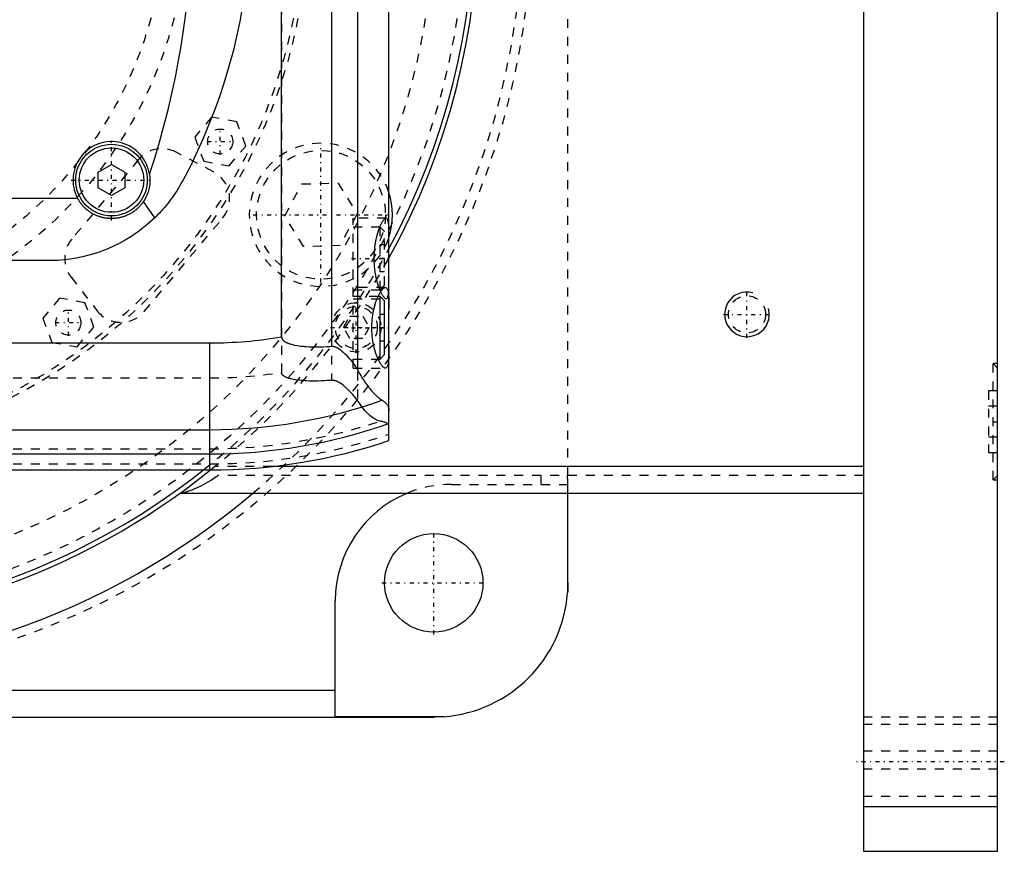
# Model space of a CAD drawing. Extents: x -502 to 139, y -105 to 105.
# Tile 12 of 13: x 29 to 139, y -105 to -12. Entities that reach past the tile are written whole.
import ezdxf

# ---------------------------------------------------------------- set-up
doc = ezdxf.new("R2010")
doc.units = 0
doc.linetypes.add('CENTER', pattern=[1.5, 0.45, -0.5, 0.05, -0.5])
doc.linetypes.add('DASHED', pattern=[2, 1, -1])
for name, color, linetype in [('AM_0', 7, 'CONTINUOUS'), ('AM_10', 7, 'CONTINUOUS'), ('AM_3', 7, 'DASHED'), ('AM_7', 7, 'CENTER')]:
    doc.layers.add(name, color=color, linetype=linetype)

msp = doc.modelspace()

# ---------------------------------------------------------------- linework, layer by layer
at = {"layer": 'AM_0', "color": 7, "linetype": 'CONTINUOUS'}
for p, q in [((123, 105), (123, -105)), ((138, -105), (138, 105)), ((70, -59.1), (70, 59.1)), ((66.48, 51.17), (66.48, -51.17)), ((63.58, 48.57), (63.58, -48.57)), ((58, -47.52), (58, 47.52)), ((37.5, -29.13), (39, -28.27)), ((39, -28.27), (40.5, -29.13)), ((37.5, -30.87), (37.5, -29.13)), ((40.5, -29.13), (40.5, -30.87)), ((39, -31.73), (37.5, -30.87)), ((40.5, -30.87), (39, -31.73)), ((-49.19, -32), (35.19, -32)), ((43.84, -34.2), (42.58, -32.38)), ((32, -39), (-46, -39)), ((69, -43), (68.79, -43)), ((69.5, -43.5), (69, -43)), ((69, -50), (69, -43)), ((69.5, -49.5), (69.5, -43.5)), ((-240, -48.19), (50, -48.19)), ((50, -62.39), (50, -48.19)), ((69, -50), (69.5, -49.5)), ((68.79, -50), (69, -50)), ((-240, -57.89), (50, -57.89)), ((-240, -60.6), (50, -60.6)), ((-240, -62.39), (50, -62.39)), ((123, -62), (56.95, -62)), ((123, -65), (46.64, -65)), ((89.96, -65), (89.96, -76.12)), ((90, -75), (90, -65)), ((64, -89.96), (64, -77)), ((-64, -87), (64, -87)), ((-75, -90), (75, -90)), ((76.12, -89.96), (64, -89.96)), ((123, -100), (138, -100)), ((123, -105), (138, -105))]:
    msp.add_line(p, q, dxfattribs=at)
for points in [[(53.94, -8.67, 0), (53.37, -12.1, 0), (52.62, -15.49, 0), (51.68, -18.83, 0), (51.14, -20.48, 0), (50.56, -22.12, 0), (49.26, -25.35, 0), (47.78, -28.5, 0), (46.98, -30.04, 0)], [(43.25, -29.34, 0), (43.26, -29.43, 0), (43.28, -29.61, 0), (43.29, -29.78, 0), (43.3, -29.87, 0), (43.3, -29.96, 0), (43.3, -30.13, 0), (43.29, -30.31, 0), (43.27, -30.49, 0), (43.25, -30.66, 0), (43.22, -30.83, 0), (43.2, -30.92, 0), (43.18, -31.01, 0), (43.14, -31.18, 0), (43.08, -31.35, 0), (43.03, -31.51, 0), (42.96, -31.68, 0), (42.89, -31.84, 0), (42.85, -31.92, 0), (42.81, -32, 0), (42.72, -32.15, 0), (42.63, -32.3, 0), (42.58, -32.38, 0)], [(46.98, -30.04, 0), (46.91, -30.17, 0), (46.76, -30.43, 0), (46.61, -30.68, 0), (46.54, -30.81, 0), (46.46, -30.94, 0), (46.31, -31.18, 0), (46.15, -31.43, 0), (45.98, -31.67, 0), (45.81, -31.91, 0), (45.64, -32.14, 0), (45.56, -32.26, 0), (45.47, -32.37, 0), (45.29, -32.6, 0), (45.11, -32.82, 0), (44.92, -33.05, 0), (44.73, -33.26, 0), (44.54, -33.48, 0), (44.44, -33.58, 0), (44.35, -33.69, 0), (44.15, -33.89, 0), (43.94, -34.1, 0), (43.84, -34.2, 0)], [(42.58, -32.38, 0), (42.56, -32.41, 0), (42.51, -32.48, 0), (42.46, -32.55, 0), (42.44, -32.58, 0), (42.42, -32.61, 0), (42.37, -32.68, 0), (42.31, -32.74, 0), (42.26, -32.8, 0), (42.21, -32.86, 0), (42.15, -32.92, 0), (42.13, -32.95, 0), (42.1, -32.98, 0), (42.04, -33.04, 0), (41.99, -33.09, 0), (41.93, -33.15, 0), (41.87, -33.2, 0), (41.81, -33.26, 0), (41.78, -33.28, 0), (41.75, -33.31, 0), (41.68, -33.36, 0), (41.62, -33.41, 0), (41.58, -33.44, 0), (41.55, -33.46, 0), (41.48, -33.51, 0), (41.42, -33.56, 0), (41.38, -33.58, 0), (41.35, -33.6, 0), (41.28, -33.65, 0), (41.21, -33.69, 0), (41.13, -33.73, 0), (41.06, -33.77, 0), (40.99, -33.81, 0), (40.95, -33.83, 0), (40.91, -33.85, 0), (40.84, -33.89, 0), (40.76, -33.92, 0), (40.68, -33.96, 0), (40.61, -33.99, 0), (40.53, -34.02, 0), (40.49, -34.03, 0), (40.45, -34.05, 0), (40.37, -34.08, 0), (40.29, -34.1, 0), (40.21, -34.13, 0), (40.13, -34.15, 0), (40.05, -34.17, 0), (40.01, -34.18, 0), (39.97, -34.19, 0), (39.89, -34.21, 0), (39.8, -34.22, 0), (39.72, -34.24, 0), (39.64, -34.25, 0), (39.56, -34.26, 0), (39.52, -34.27, 0), (39.48, -34.27, 0), (39.4, -34.28, 0), (39.31, -34.29, 0), (39.23, -34.29, 0), (39.15, -34.3, 0), (39.07, -34.3, 0), (39.03, -34.3, 0), (38.99, -34.3, 0), (38.91, -34.3, 0), (38.83, -34.3, 0), (38.79, -34.29, 0), (38.75, -34.29, 0), (38.67, -34.29, 0), (38.59, -34.28, 0), (38.55, -34.28, 0), (38.51, -34.27, 0), (38.42, -34.26, 0), (38.34, -34.25, 0), (38.26, -34.24, 0), (38.18, -34.22, 0), (38.1, -34.2, 0), (38.06, -34.2, 0), (38.02, -34.19, 0), (37.93, -34.17, 0), (37.85, -34.14, 0), (37.77, -34.12, 0), (37.69, -34.1, 0), (37.61, -34.07, 0), (37.57, -34.06, 0), (37.53, -34.04, 0), (37.45, -34.01, 0), (37.38, -33.98, 0), (37.3, -33.95, 0), (37.22, -33.92, 0), (37.15, -33.88, 0), (37.11, -33.86, 0), (37.07, -33.84, 0), (37, -33.8, 0), (36.92, -33.76, 0), (36.85, -33.72, 0), (36.78, -33.68, 0), (36.71, -33.64, 0), (36.67, -33.62, 0), (36.64, -33.59, 0), (36.57, -33.55, 0), (36.5, -33.5, 0), (36.43, -33.45, 0), (36.37, -33.4, 0), (36.3, -33.35, 0), (36.27, -33.32, 0), (36.24, -33.3, 0), (36.18, -33.25, 0), (36.12, -33.19, 0), (36.09, -33.16, 0), (36.06, -33.14, 0), (36, -33.08, 0), (35.95, -33.03, 0), (35.92, -33, 0), (35.89, -32.97, 0), (35.83, -32.91, 0), (35.78, -32.85, 0), (35.73, -32.79, 0), (35.67, -32.73, 0), (35.62, -32.66, 0), (35.6, -32.63, 0), (35.57, -32.6, 0), (35.52, -32.53, 0), (35.48, -32.46, 0), (35.43, -32.4, 0), (35.38, -32.33, 0), (35.34, -32.25, 0), (35.32, -32.22, 0), (35.3, -32.18, 0), (35.25, -32.11, 0), (35.21, -32.04, 0), (35.19, -32, 0)], [(43.84, -34.2, 0), (43.55, -34.48, 0), (42.96, -34.99, 0), (42.38, -35.46, 0), (42.08, -35.69, 0), (41.78, -35.91, 0), (41.16, -36.32, 0), (40.52, -36.71, 0), (39.87, -37.07, 0), (39.21, -37.4, 0), (38.53, -37.7, 0), (38.19, -37.83, 0), (37.85, -37.96, 0), (37.16, -38.2, 0), (36.46, -38.4, 0), (35.77, -38.58, 0), (35.07, -38.72, 0), (34.38, -38.83, 0), (34.03, -38.88, 0), (33.69, -38.92, 0), (33, -38.97, 0), (32.33, -39, 0), (32, -39, 0)], [(69.59, -51, 0), (69.58, -51, 0), (69.55, -51, 0), (69.52, -50.99, 0), (69.51, -50.98, 0), (69.49, -50.98, 0), (69.46, -50.96, 0), (69.43, -50.94, 0), (69.4, -50.92, 0), (69.37, -50.9, 0), (69.33, -50.87, 0), (69.32, -50.85, 0), (69.3, -50.83, 0), (69.26, -50.8, 0), (69.23, -50.75, 0), (69.19, -50.71, 0), (69.16, -50.66, 0), (69.12, -50.61, 0), (69.1, -50.58, 0), (69.08, -50.55, 0), (69.05, -50.49, 0), (69.01, -50.43, 0), (68.99, -50.4, 0), (68.97, -50.37, 0), (68.93, -50.3, 0), (68.9, -50.23, 0), (68.88, -50.19, 0), (68.86, -50.15, 0), (68.82, -50.08, 0), (68.78, -50, 0), (68.75, -49.91, 0), (68.71, -49.83, 0), (68.68, -49.74, 0), (68.66, -49.7, 0), (68.64, -49.66, 0), (68.61, -49.57, 0), (68.58, -49.47, 0), (68.54, -49.38, 0), (68.51, -49.27, 0), (68.48, -49.17, 0), (68.46, -49.12, 0), (68.45, -49.07, 0), (68.42, -48.96, 0), (68.39, -48.84, 0), (68.36, -48.73, 0), (68.33, -48.61, 0), (68.3, -48.49, 0), (68.29, -48.43, 0), (68.28, -48.37, 0), (68.25, -48.25, 0), (68.23, -48.13, 0), (68.21, -48, 0), (68.19, -47.87, 0), (68.17, -47.74, 0), (68.16, -47.68, 0), (68.15, -47.61, 0), (68.14, -47.48, 0), (68.13, -47.35, 0), (68.12, -47.22, 0), (68.11, -47.09, 0), (68.1, -46.96, 0), (68.1, -46.89, 0), (68.09, -46.83, 0), (68.09, -46.69, 0), (68.09, -46.56, 0), (68.09, -46.5, 0), (68.09, -46.44, 0), (68.09, -46.31, 0), (68.09, -46.17, 0), (68.1, -46.11, 0), (68.1, -46.04, 0), (68.11, -45.91, 0), (68.12, -45.78, 0), (68.13, -45.65, 0), (68.14, -45.52, 0), (68.15, -45.39, 0), (68.16, -45.32, 0), (68.17, -45.26, 0), (68.19, -45.13, 0), (68.21, -45, 0), (68.23, -44.87, 0), (68.25, -44.75, 0), (68.28, -44.63, 0), (68.29, -44.57, 0), (68.3, -44.51, 0), (68.33, -44.39, 0), (68.36, -44.27, 0), (68.39, -44.16, 0), (68.42, -44.04, 0), (68.45, -43.93, 0), (68.46, -43.88, 0), (68.48, -43.83, 0), (68.51, -43.73, 0), (68.54, -43.62, 0), (68.58, -43.53, 0), (68.61, -43.43, 0), (68.64, -43.34, 0), (68.66, -43.3, 0), (68.68, -43.26, 0), (68.71, -43.17, 0), (68.75, -43.09, 0), (68.78, -43, 0), (68.82, -42.92, 0), (68.86, -42.85, 0), (68.88, -42.81, 0), (68.9, -42.77, 0), (68.93, -42.7, 0), (68.97, -42.63, 0), (68.99, -42.6, 0), (69.01, -42.57, 0), (69.05, -42.51, 0), (69.08, -42.45, 0), (69.1, -42.42, 0), (69.12, -42.39, 0), (69.16, -42.34, 0), (69.19, -42.29, 0), (69.23, -42.25, 0), (69.26, -42.2, 0), (69.3, -42.17, 0), (69.32, -42.15, 0), (69.33, -42.13, 0), (69.37, -42.1, 0), (69.4, -42.08, 0), (69.43, -42.06, 0), (69.46, -42.04, 0), (69.49, -42.02, 0), (69.51, -42.02, 0), (69.52, -42.01, 0), (69.55, -42, 0), (69.58, -42, 0), (69.59, -42, 0)], [(69.59, -42, 0), (69.62, -42, 0), (69.67, -42.02, 0), (69.72, -42.05, 0), (69.74, -42.07, 0), (69.76, -42.1, 0), (69.8, -42.17, 0), (69.84, -42.25, 0), (69.87, -42.35, 0), (69.9, -42.47, 0), (69.92, -42.6, 0), (69.93, -42.68, 0), (69.94, -42.75, 0), (69.96, -42.92, 0), (69.97, -43.09, 0), (69.98, -43.27, 0), (69.99, -43.47, 0), (69.99, -43.67, 0), (69.99, -43.78, 0), (70, -43.9, 0), (70, -44.13, 0), (70, -44.38, 0), (70, -44.5, 0)], [(58, -47.52, 0), (58, -47.53, 0), (58, -47.54, 0), (58, -47.55, 0), (58, -47.55, 0), (58, -47.56, 0), (58, -47.57, 0), (58, -47.57, 0), (58, -47.58, 0), (58.01, -47.59, 0), (58.01, -47.6, 0), (58.01, -47.61, 0), (58.01, -47.61, 0), (58.01, -47.62, 0), (58.01, -47.63, 0), (58.02, -47.64, 0), (58.02, -47.65, 0), (58.02, -47.66, 0), (58.02, -47.66, 0), (58.02, -47.67, 0), (58.03, -47.67, 0), (58.03, -47.68, 0), (58.03, -47.69, 0), (58.03, -47.69, 0), (58.04, -47.7, 0), (58.04, -47.71, 0), (58.04, -47.71, 0), (58.04, -47.72, 0), (58.05, -47.73, 0), (58.05, -47.73, 0), (58.06, -47.74, 0), (58.06, -47.75, 0), (58.07, -47.76, 0), (58.07, -47.76, 0), (58.07, -47.77, 0), (58.07, -47.78, 0), (58.08, -47.78, 0), (58.08, -47.79, 0), (58.09, -47.8, 0), (58.09, -47.81, 0), (58.1, -47.81, 0), (58.1, -47.81, 0), (58.11, -47.82, 0), (58.11, -47.83, 0), (58.12, -47.83, 0), (58.12, -47.84, 0), (58.13, -47.85, 0), (58.13, -47.85, 0), (58.13, -47.86, 0), (58.14, -47.86, 0), (58.15, -47.87, 0), (58.17, -47.89, 0), (58.21, -47.93, 0), (58.23, -47.95, 0), (58.25, -47.97, 0), (58.3, -48, 0), (58.34, -48.03, 0), (58.39, -48.06, 0), (58.44, -48.09, 0), (58.49, -48.11, 0), (58.51, -48.13, 0), (58.54, -48.14, 0), (58.59, -48.16, 0), (58.64, -48.19, 0), (58.67, -48.2, 0), (58.69, -48.21, 0), (58.75, -48.23, 0), (58.8, -48.25, 0), (58.82, -48.26, 0), (58.85, -48.27, 0), (58.9, -48.28, 0), (58.95, -48.3, 0), (59.13, -48.35, 0), (59.46, -48.43, 0), (59.8, -48.49, 0), (60.14, -48.54, 0), (60.46, -48.57, 0), (60.62, -48.58, 0), (60.78, -48.6, 0), (61.1, -48.62, 0), (61.42, -48.63, 0), (61.74, -48.63, 0), (62.07, -48.63, 0), (62.4, -48.63, 0), (62.57, -48.62, 0), (62.74, -48.62, 0), (63.07, -48.6, 0), (63.41, -48.58, 0), (63.58, -48.57, 0)], [(63.58, -48.57, 0), (63.6, -48.57, 0), (63.63, -48.57, 0), (63.67, -48.57, 0), (63.68, -48.57, 0), (63.7, -48.57, 0), (63.73, -48.57, 0), (63.76, -48.57, 0), (63.8, -48.58, 0), (63.83, -48.58, 0), (63.86, -48.59, 0), (63.88, -48.59, 0), (63.9, -48.6, 0), (63.93, -48.61, 0), (63.96, -48.62, 0), (63.99, -48.63, 0), (64.02, -48.64, 0), (64.06, -48.65, 0), (64.07, -48.66, 0), (64.09, -48.66, 0), (64.12, -48.68, 0), (64.15, -48.69, 0), (64.16, -48.7, 0), (64.18, -48.71, 0), (64.21, -48.72, 0), (64.24, -48.74, 0), (64.25, -48.74, 0), (64.27, -48.75, 0), (64.3, -48.77, 0), (64.32, -48.79, 0), (64.35, -48.8, 0), (64.38, -48.82, 0), (64.41, -48.84, 0), (64.42, -48.85, 0), (64.44, -48.86, 0), (64.47, -48.88, 0), (64.49, -48.9, 0), (64.59, -48.97, 0), (64.74, -49.1, 0), (64.9, -49.23, 0), (65.05, -49.38, 0), (65.13, -49.46, 0), (65.21, -49.54, 0), (65.37, -49.71, 0), (65.53, -49.9, 0), (65.69, -50.09, 0), (65.84, -50.28, 0), (66, -50.48, 0), (66.07, -50.58, 0), (66.14, -50.68, 0), (66.28, -50.88, 0), (66.41, -51.07, 0), (66.48, -51.17, 0)], [(70, -48.5, 0), (70, -48.62, 0), (70, -48.87, 0), (70, -49.1, 0), (69.99, -49.22, 0), (69.99, -49.33, 0), (69.99, -49.53, 0), (69.98, -49.73, 0), (69.97, -49.91, 0), (69.96, -50.08, 0), (69.94, -50.25, 0), (69.93, -50.32, 0), (69.92, -50.4, 0), (69.9, -50.53, 0), (69.87, -50.65, 0), (69.84, -50.75, 0), (69.8, -50.83, 0), (69.76, -50.9, 0), (69.74, -50.93, 0), (69.72, -50.95, 0), (69.67, -50.98, 0), (69.62, -51, 0), (69.59, -51, 0)], [(66.48, -51.17, 0), (66.55, -51.33, 0), (66.72, -51.62, 0), (66.88, -51.91, 0), (66.97, -52.04, 0), (67.05, -52.18, 0), (67.22, -52.44, 0), (67.39, -52.68, 0), (67.56, -52.91, 0), (67.72, -53.13, 0), (67.89, -53.34, 0), (67.97, -53.44, 0), (68.05, -53.53, 0), (68.21, -53.71, 0), (68.37, -53.87, 0), (68.52, -54.02, 0), (68.66, -54.16, 0), (68.8, -54.28, 0), (68.87, -54.34, 0), (68.94, -54.39, 0), (69.06, -54.49, 0), (69.18, -54.57, 0), (69.24, -54.6, 0)], [(69.24, -54.6, 0), (69.28, -54.63, 0), (69.37, -54.68, 0), (69.44, -54.73, 0), (69.48, -54.76, 0), (69.51, -54.79, 0), (69.58, -54.85, 0), (69.64, -54.91, 0), (69.7, -54.97, 0), (69.75, -55.03, 0), (69.79, -55.1, 0), (69.82, -55.13, 0), (69.84, -55.16, 0), (69.87, -55.23, 0), (69.9, -55.3, 0), (69.93, -55.37, 0), (69.95, -55.44, 0), (69.97, -55.51, 0), (69.98, -55.55, 0), (69.99, -55.58, 0), (69.99, -55.66, 0), (70, -55.74, 0), (70, -55.78, 0)], [(90, -75, 0), (90, -75.18, 0), (89.99, -75.56, 0), (89.97, -75.93, 0), (89.96, -76.12, 0)], [(76.12, -89.96, 0), (75.93, -89.97, 0), (75.56, -89.99, 0), (75.18, -90, 0), (75, -90, 0)]]:
    msp.add_polyline3d(points, dxfattribs=at)
for centre, radius in [((39, -30), 4), ((39, -30), 3.6), ((75, -75), 5.5)]:
    msp.add_circle(centre, radius, dxfattribs=at)
for centre, radius, start, end in [((0, 0), 80, 331.045, 28.955), ((0, 0), 79.5, 331.7031, 28.2969), ((-45, 0), 93, 341.6079, 18.3921), ((39, -30), 4.3, 8.7868, 207.7177), ((62.4, -33.88), 8, 341.8968, 18.1032), ((50, 0), 48.19, 270, 279.5555), ((50, 0), 57.89, 270, 289.4116), ((50, 0), 60.6, 270, 289.2721), ((50, 0), 62.39, 270, 288.6977), ((0, 0), 85, 227.2208, 310.1192), ((0, 0), 80, 231.2468, 308.7532), ((0, 0), 79.5, 231.698, 308.302), ((77, -77), 13, 112.6199, 180), ((75, -75), 15, 274.2866, 355.7134)]:
    msp.add_arc(centre, radius, start, end, dxfattribs=at)
at = {"layer": 'AM_10', "color": 7, "linetype": 'CONTINUOUS'}
msp.add_arc((110, -45), 2.5, 75, 15, dxfattribs=at)
at = {"layer": 'AM_3', "color": 6, "linetype": 'DASHED'}
for p, q in [((90, -65), (90, 65)), ((66.48, 54.6), (66.48, -54.6)), ((63.58, 52.38), (63.58, -52.38)), ((58, 51.49), (58, -51.49)), ((50.17, -22.98), (48.31, -25.19)), ((53.01, -23.48), (50.17, -22.98)), ((54, -26.19), (53.01, -23.48)), ((48.31, -25.19), (49.3, -27.9)), ((52.14, -28.4), (54, -26.19)), ((50.38, -29.06), (46.22, -26.87)), ((42.03, -27.7), (34.57, -36.58)), ((49.3, -27.9), (52.14, -28.4)), ((58.36, -33.98), (60.28, -30.43)), ((60.28, -30.43), (64.32, -30.33)), ((64.32, -30.33), (66.44, -33.77)), ((60.47, -37.43), (58.36, -33.98)), ((66.44, -33.77), (64.51, -37.32)), ((42.66, -44.68), (51.41, -34.26)), ((69.69, -34.25), (66, -34.25)), ((66, -51), (66, -34.25)), ((69, -35.25), (66, -35.25)), ((69.5, -35.75), (69, -35.25)), ((69, -42.25), (69, -35.25)), ((69.5, -41.75), (69.5, -35.75)), ((64.51, -37.32), (60.47, -37.43)), ((69.5, -37.25), (69, -37.25)), ((69.5, -38.75), (69, -38.75)), ((69.5, -40.25), (69, -40.25)), ((34.49, -40.85), (37.37, -44.57)), ((69, -42.25), (69.5, -41.75)), ((69.59, -42), (66, -42)), ((66, -42.25), (69, -42.25)), ((33.2, -43.2), (31.34, -45.41)), ((36.04, -43.7), (33.2, -43.2)), ((37.03, -46.42), (36.04, -43.7)), ((68.79, -43), (66, -43)), ((66, -43.25), (69.69, -43.25)), ((69.5, -45), (69, -45)), ((31.34, -45.41), (32.33, -48.13)), ((64.91, -46.46), (65.63, -45.21)), ((65.63, -45.21), (67.07, -45.21)), ((67.07, -45.21), (67.79, -46.46)), ((35.17, -48.63), (37.03, -46.42)), ((65.63, -47.71), (64.91, -46.46)), ((67.79, -46.46), (67.07, -47.71)), ((69.5, -46.5), (69, -46.5)), ((32.33, -48.13), (35.17, -48.63)), ((67.07, -47.71), (65.63, -47.71)), ((69.5, -48), (69, -48)), ((66, -50), (68.79, -50)), ((138, -51), (137.5, -50.5)), ((138, -50.5), (137.5, -50.5)), ((137.5, -63.5), (137.5, -50.5)), ((66, -51), (69.59, -51)), ((-240, -52.11), (50, -52.11)), ((138, -53.54), (137, -53.54)), ((137, -53.54), (137, -60.46)), ((138, -55.27), (137, -55.27)), ((138, -58.73), (137, -58.73)), ((-240, -60.02), (50, -60.02)), ((138, -60.46), (137, -60.46)), ((-240, -61.72), (50, -61.72)), ((56.95, -62), (50.56, -62)), ((123, -63), (50.91, -63)), ((87, -64), (87, -63)), ((137.5, -63.5), (138, -63)), ((137.5, -63.5), (138, -63.5)), ((77, -64), (89.96, -64)), ((89.96, -64), (89.96, -65)), ((138, -90), (123, -90)), ((138, -90.82), (123, -90.82)), ((138, -93.82), (123, -93.82)), ((138, -95.82), (123, -95.82)), ((123, -98.82), (138, -98.82))]:
    msp.add_line(p, q, dxfattribs=at)
for points in [[(69.69, -34.25, 0), (69.67, -34.25, 0), (69.64, -34.26, 0), (69.61, -34.27, 0), (69.59, -34.28, 0), (69.57, -34.29, 0), (69.54, -34.31, 0), (69.5, -34.34, 0), (69.46, -34.38, 0), (69.42, -34.43, 0), (69.38, -34.48, 0), (69.36, -34.51, 0), (69.34, -34.53, 0), (69.29, -34.6, 0), (69.25, -34.67, 0), (69.21, -34.74, 0), (69.16, -34.82, 0), (69.12, -34.91, 0), (69.09, -34.95, 0), (69.07, -35, 0), (69.03, -35.1, 0), (68.98, -35.2, 0), (68.96, -35.25, 0)], [(70, -35.96, 0), (70, -35.87, 0), (70, -35.71, 0), (70, -35.55, 0), (69.99, -35.47, 0), (69.99, -35.4, 0), (69.99, -35.25, 0), (69.98, -35.11, 0), (69.97, -34.99, 0), (69.96, -34.86, 0), (69.95, -34.75, 0), (69.94, -34.7, 0), (69.93, -34.65, 0), (69.91, -34.56, 0), (69.89, -34.48, 0), (69.87, -34.42, 0), (69.84, -34.36, 0), (69.81, -34.32, 0), (69.79, -34.3, 0), (69.78, -34.28, 0), (69.74, -34.26, 0), (69.7, -34.25, 0), (69.69, -34.25, 0)], [(68.96, -35.25, 0), (68.95, -35.27, 0), (68.94, -35.32, 0), (68.92, -35.36, 0), (68.91, -35.38, 0), (68.9, -35.41, 0), (68.88, -35.45, 0), (68.86, -35.5, 0), (68.85, -35.54, 0), (68.83, -35.59, 0), (68.81, -35.64, 0), (68.81, -35.67, 0), (68.8, -35.69, 0), (68.78, -35.74, 0), (68.76, -35.79, 0), (68.75, -35.84, 0), (68.73, -35.9, 0), (68.71, -35.95, 0), (68.71, -35.98, 0), (68.7, -36.01, 0), (68.68, -36.06, 0), (68.67, -36.12, 0), (68.66, -36.15, 0), (68.65, -36.18, 0), (68.63, -36.23, 0), (68.62, -36.29, 0), (68.61, -36.32, 0), (68.6, -36.35, 0), (68.59, -36.41, 0), (68.57, -36.48, 0), (68.56, -36.54, 0), (68.55, -36.6, 0), (68.53, -36.66, 0), (68.53, -36.7, 0), (68.52, -36.73, 0), (68.51, -36.79, 0), (68.49, -36.86, 0), (68.48, -36.92, 0), (68.47, -36.99, 0), (68.46, -37.06, 0), (68.45, -37.09, 0), (68.45, -37.12, 0), (68.44, -37.19, 0), (68.43, -37.26, 0), (68.42, -37.33, 0), (68.41, -37.4, 0), (68.4, -37.47, 0), (68.39, -37.5, 0), (68.39, -37.54, 0), (68.38, -37.61, 0), (68.37, -37.68, 0), (68.37, -37.75, 0), (68.36, -37.82, 0), (68.35, -37.89, 0), (68.35, -37.92, 0), (68.35, -37.96, 0), (68.34, -38.03, 0), (68.34, -38.1, 0), (68.33, -38.17, 0), (68.33, -38.24, 0), (68.33, -38.31, 0), (68.32, -38.35, 0), (68.32, -38.38, 0), (68.32, -38.45, 0), (68.32, -38.52, 0), (68.32, -38.56, 0), (68.32, -38.59, 0), (68.32, -38.66, 0), (68.32, -38.73, 0), (68.32, -38.77, 0), (68.32, -38.8, 0), (68.32, -38.87, 0), (68.32, -38.94, 0), (68.32, -39.01, 0), (68.32, -39.08, 0), (68.32, -39.15, 0), (68.33, -39.19, 0), (68.33, -39.22, 0), (68.33, -39.29, 0), (68.33, -39.36, 0), (68.34, -39.43, 0), (68.34, -39.51, 0), (68.35, -39.58, 0), (68.35, -39.61, 0), (68.36, -39.65, 0), (68.36, -39.72, 0), (68.37, -39.79, 0), (68.38, -39.86, 0), (68.38, -39.93, 0), (68.39, -40, 0), (68.4, -40.03, 0), (68.4, -40.07, 0), (68.41, -40.14, 0), (68.42, -40.2, 0), (68.43, -40.27, 0), (68.44, -40.34, 0), (68.45, -40.41, 0), (68.46, -40.44, 0), (68.46, -40.48, 0), (68.48, -40.54, 0), (68.49, -40.61, 0), (68.5, -40.67, 0), (68.51, -40.74, 0), (68.53, -40.8, 0), (68.53, -40.84, 0), (68.54, -40.87, 0), (68.55, -40.93, 0), (68.57, -40.99, 0), (68.57, -41.02, 0), (68.58, -41.05, 0), (68.6, -41.12, 0), (68.61, -41.18, 0), (68.62, -41.21, 0), (68.63, -41.24, 0), (68.64, -41.29, 0), (68.66, -41.35, 0), (68.67, -41.41, 0), (68.69, -41.47, 0), (68.71, -41.52, 0), (68.71, -41.55, 0), (68.72, -41.58, 0), (68.74, -41.63, 0), (68.76, -41.68, 0), (68.77, -41.73, 0), (68.79, -41.78, 0), (68.81, -41.83, 0), (68.81, -41.86, 0), (68.82, -41.88, 0), (68.84, -41.93, 0), (68.86, -41.98, 0), (68.86, -42, 0)], [(69.69, -43.25, 0), (69.7, -43.25, 0), (69.74, -43.24, 0), (69.78, -43.22, 0), (69.79, -43.2, 0), (69.81, -43.18, 0), (69.84, -43.14, 0), (69.87, -43.08, 0), (69.89, -43.02, 0), (69.91, -42.94, 0), (69.93, -42.85, 0), (69.94, -42.8, 0), (69.95, -42.75, 0), (69.96, -42.64, 0), (69.97, -42.51, 0), (69.98, -42.39, 0), (69.99, -42.25, 0), (69.99, -42.1, 0), (69.99, -42.03, 0), (70, -41.95, 0), (70, -41.79, 0), (70, -41.63, 0), (70, -41.54, 0)], [(68.86, -42, 0), (68.88, -42.04, 0), (68.91, -42.13, 0), (68.95, -42.21, 0), (68.96, -42.25, 0)], [(68.96, -42.25, 0), (68.98, -42.29, 0), (69.01, -42.37, 0), (69.05, -42.44, 0), (69.06, -42.48, 0)], [(69.06, -42.48, 0), (69.08, -42.52, 0), (69.12, -42.6, 0), (69.16, -42.67, 0), (69.18, -42.71, 0), (69.2, -42.75, 0), (69.24, -42.81, 0), (69.28, -42.87, 0), (69.31, -42.93, 0), (69.35, -42.98, 0), (69.39, -43.03, 0), (69.41, -43.06, 0), (69.42, -43.08, 0), (69.46, -43.12, 0), (69.49, -43.15, 0), (69.53, -43.18, 0), (69.56, -43.2, 0), (69.59, -43.22, 0), (69.6, -43.23, 0), (69.62, -43.24, 0), (69.65, -43.24, 0), (69.67, -43.25, 0), (69.69, -43.25, 0)], [(63.58, -52.38, 0), (63.41, -52.39, 0), (63.08, -52.41, 0), (62.75, -52.43, 0), (62.58, -52.44, 0), (62.42, -52.44, 0), (62.09, -52.45, 0), (61.77, -52.45, 0), (61.44, -52.45, 0), (61.12, -52.45, 0), (60.81, -52.43, 0), (60.65, -52.42, 0), (60.49, -52.41, 0), (60.18, -52.39, 0), (59.84, -52.35, 0), (59.51, -52.3, 0), (59.17, -52.23, 0), (58.99, -52.19, 0), (58.93, -52.17, 0), (58.88, -52.16, 0), (58.86, -52.15, 0), (58.83, -52.15, 0), (58.78, -52.13, 0), (58.73, -52.11, 0), (58.71, -52.1, 0), (58.68, -52.1, 0), (58.63, -52.08, 0), (58.58, -52.06, 0), (58.55, -52.05, 0), (58.53, -52.04, 0), (58.48, -52.01, 0), (58.42, -51.99, 0), (58.37, -51.96, 0), (58.33, -51.93, 0), (58.28, -51.91, 0), (58.26, -51.89, 0), (58.24, -51.87, 0), (58.19, -51.84, 0), (58.17, -51.82, 0), (58.16, -51.82, 0), (58.16, -51.81, 0), (58.15, -51.81, 0), (58.15, -51.8, 0), (58.14, -51.8, 0), (58.14, -51.79, 0), (58.13, -51.78, 0), (58.12, -51.78, 0), (58.12, -51.77, 0), (58.11, -51.77, 0), (58.11, -51.76, 0), (58.1, -51.76, 0), (58.1, -51.75, 0), (58.09, -51.74, 0), (58.09, -51.73, 0), (58.08, -51.73, 0), (58.08, -51.72, 0), (58.08, -51.72, 0), (58.07, -51.71, 0), (58.07, -51.7, 0), (58.06, -51.7, 0), (58.06, -51.69, 0), (58.05, -51.68, 0), (58.05, -51.68, 0), (58.05, -51.67, 0), (58.04, -51.67, 0), (58.04, -51.66, 0), (58.04, -51.65, 0), (58.04, -51.65, 0), (58.03, -51.64, 0), (58.03, -51.63, 0), (58.03, -51.63, 0), (58.02, -51.62, 0), (58.02, -51.61, 0), (58.02, -51.6, 0), (58.02, -51.6, 0), (58.01, -51.59, 0), (58.01, -51.58, 0), (58.01, -51.57, 0), (58.01, -51.57, 0), (58.01, -51.56, 0), (58.01, -51.55, 0), (58, -51.54, 0), (58, -51.53, 0), (58, -51.53, 0), (58, -51.52, 0), (58, -51.52, 0), (58, -51.51, 0), (58, -51.5, 0), (58, -51.49, 0)], [(66.48, -54.6, 0), (66.4, -54.51, 0), (66.26, -54.32, 0), (66.11, -54.14, 0), (66.03, -54.06, 0), (65.95, -53.97, 0), (65.8, -53.8, 0), (65.64, -53.63, 0), (65.49, -53.48, 0), (65.33, -53.33, 0), (65.18, -53.18, 0), (65.1, -53.12, 0), (65.02, -53.05, 0), (64.87, -52.93, 0), (64.72, -52.81, 0), (64.57, -52.7, 0), (64.47, -52.64, 0), (64.44, -52.63, 0), (64.42, -52.61, 0), (64.4, -52.6, 0), (64.39, -52.6, 0), (64.36, -52.58, 0), (64.33, -52.57, 0), (64.3, -52.55, 0), (64.28, -52.54, 0), (64.25, -52.52, 0), (64.23, -52.52, 0), (64.22, -52.51, 0), (64.19, -52.5, 0), (64.16, -52.48, 0), (64.14, -52.48, 0), (64.13, -52.47, 0), (64.1, -52.46, 0), (64.07, -52.45, 0), (64.05, -52.44, 0), (64.04, -52.44, 0), (64.01, -52.43, 0), (63.98, -52.42, 0), (63.95, -52.41, 0), (63.92, -52.4, 0), (63.88, -52.4, 0), (63.87, -52.39, 0), (63.85, -52.39, 0), (63.82, -52.39, 0), (63.79, -52.38, 0), (63.76, -52.38, 0), (63.73, -52.38, 0), (63.69, -52.38, 0), (63.68, -52.38, 0), (63.66, -52.38, 0), (63.63, -52.38, 0), (63.6, -52.38, 0), (63.58, -52.38, 0)], [(69.01, -56.93, 0), (68.95, -56.92, 0), (68.84, -56.89, 0), (68.72, -56.85, 0), (68.66, -56.82, 0), (68.59, -56.8, 0), (68.46, -56.73, 0), (68.33, -56.65, 0), (68.19, -56.55, 0), (68.05, -56.45, 0), (67.91, -56.33, 0), (67.83, -56.27, 0), (67.76, -56.2, 0), (67.61, -56.06, 0), (67.46, -55.9, 0), (67.3, -55.73, 0), (67.15, -55.55, 0), (67, -55.36, 0), (66.92, -55.26, 0), (66.85, -55.16, 0), (66.7, -54.94, 0), (66.55, -54.72, 0), (66.48, -54.6, 0)], [(70, -57.58, 0), (70, -57.55, 0), (69.99, -57.5, 0), (69.98, -57.45, 0), (69.97, -57.43, 0), (69.96, -57.4, 0), (69.94, -57.36, 0), (69.91, -57.31, 0), (69.88, -57.27, 0), (69.83, -57.23, 0), (69.79, -57.19, 0), (69.76, -57.17, 0), (69.73, -57.15, 0), (69.67, -57.12, 0), (69.6, -57.09, 0), (69.53, -57.06, 0), (69.45, -57.03, 0), (69.36, -57, 0), (69.32, -56.99, 0), (69.27, -56.98, 0), (69.17, -56.96, 0), (69.06, -56.94, 0), (69.01, -56.93, 0)], [(50.91, -63, 0), (50.89, -63.02, 0), (50.85, -63.05, 0), (50.81, -63.08, 0), (50.79, -63.09, 0), (50.77, -63.11, 0), (50.73, -63.14, 0), (50.69, -63.17, 0), (50.54, -63.28, 0), (50.29, -63.45, 0), (50.16, -63.53, 0), (50.03, -63.61, 0), (49.77, -63.77, 0), (49.51, -63.91, 0), (49.24, -64.05, 0), (48.97, -64.19, 0), (48.71, -64.31, 0), (48.58, -64.37, 0), (48.45, -64.43, 0), (48.2, -64.54, 0), (47.97, -64.63, 0), (47.74, -64.72, 0), (47.62, -64.77, 0), (47.58, -64.78, 0), (47.55, -64.79, 0), (47.53, -64.8, 0), (47.51, -64.81, 0), (47.48, -64.82, 0), (47.45, -64.83, 0), (47.42, -64.84, 0), (47.38, -64.85, 0), (47.35, -64.86, 0), (47.34, -64.87, 0), (47.32, -64.87, 0), (47.29, -64.88, 0), (47.26, -64.89, 0), (47.24, -64.9, 0), (47.23, -64.9, 0), (47.2, -64.91, 0), (47.17, -64.92, 0), (47.15, -64.93, 0), (47.14, -64.93, 0), (47.11, -64.94, 0), (47.08, -64.95, 0), (47.05, -64.95, 0), (47.03, -64.96, 0), (47, -64.97, 0), (46.99, -64.97, 0), (46.98, -64.97, 0), (46.95, -64.98, 0), (46.93, -64.98, 0), (46.91, -64.99, 0), (46.89, -64.99, 0), (46.87, -65, 0), (46.86, -65, 0), (46.85, -65, 0), (46.83, -65, 0), (46.82, -65, 0), (46.81, -65, 0)], [(90, -64.32, 0), (90, -64.29, 0), (90, -64.23, 0), (90, -64.17, 0), (90, -64.14, 0), (90, -64.11, 0), (89.99, -64.04, 0), (89.99, -63.97, 0), (89.99, -63.9, 0), (89.98, -63.83, 0), (89.98, -63.75, 0), (89.98, -63.71, 0), (89.98, -63.67, 0), (89.97, -63.6, 0), (89.97, -63.52, 0), (89.97, -63.44, 0), (89.96, -63.36, 0), (89.96, -63.28, 0), (89.96, -63.24, 0), (89.96, -63.2, 0), (89.96, -63.12, 0), (89.96, -63.04, 0), (89.96, -63, 0)]]:
    msp.add_polyline3d(points, dxfattribs=at)
for centre, radius in [((0, 0), 78.5), ((0, 0), 75), ((0, 0), 61), ((0, 0), 60.5), ((0, 0), 47.5), ((0, 0), 45), ((0, 0), 45), ((51.15, -25.69), 1.4), ((62.4, -33.88), 7.2), ((66.35, -46.46), 2.75), ((110, -45), 2.07), ((34.18, -45.92), 1.4), ((66.35, -46.46), 2.35)]:
    msp.add_circle(centre, radius, dxfattribs=at)
for centre, radius, start, end in [((0, 0), 86, 278.6943, 81.3057), ((0, 0), 85, 310.1192, 49.8808), ((62.4, -33.88), 8, 18.1032, 341.8968), ((44.63, -29.88), 3.4, 62.2648, 140), ((48.8, -32.07), 3.4, 320, 62.2648), ((37.18, -38.77), 3.4, 140, 217.7352), ((0, 0), 79.5, 308.302, 331.7031), ((0, 0), 80, 308.7532, 331.045), ((40.06, -42.49), 3.4, 217.7352, 320), ((50, 0), 52.11, 270, 278.8311), ((50, 0), 60.02, 270, 288.4632), ((50, 0), 61.72, 270, 288.9064), ((77, -77), 13, 90, 112.6199)]:
    msp.add_arc(centre, radius, start, end, dxfattribs=at)
at = {"layer": 'AM_7', "color": 4, "linetype": 'CENTER'}
for p, q in [((51.15, -27.16), (51.15, -24.22)), ((39, -34.52), (39, -25.48)), ((49.68, -25.69), (52.62, -25.69)), ((62.4, -41.44), (62.4, -26.32)), ((34.48, -30), (43.52, -30)), ((54.84, -33.88), (69.96, -33.88)), ((65.8, -38.75), (70.2, -38.75)), ((110, -47.63), (110, -42.37)), ((66.35, -49.35), (66.35, -43.57)), ((34.18, -47.39), (34.18, -44.45)), ((107.38, -45), (112.62, -45)), ((32.71, -45.92), (35.65, -45.92)), ((63.46, -46.46), (69.24, -46.46)), ((65.8, -46.5), (70.2, -46.5)), ((137.47, -57), (138.03, -57)), ((75, -80.78), (75, -69.22)), ((69.22, -75), (80.78, -75)), ((138.75, -95), (122.25, -95))]:
    msp.add_line(p, q, dxfattribs=at)

doc.saveas('drawing.dxf')
